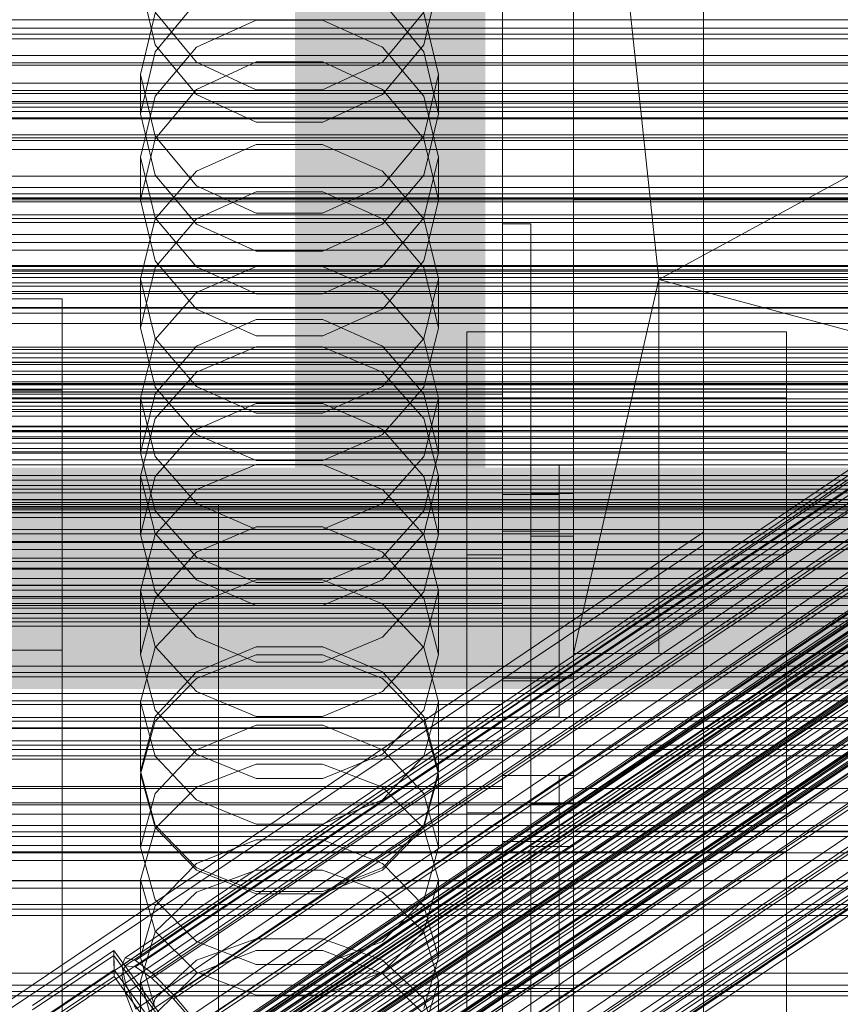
# Model space of a CAD drawing. Header units: millimetres. Extents: x -1970 to 61924, y -58230 to 6847.
# Tile 174 of 256: x 132 to 248, y -34520 to -34382. Entities that reach past the tile are written whole.
import ezdxf

# ---------------------------------------------------------------- set-up
doc = ezdxf.new("R2010")
doc.units = ezdxf.units.MM
for name, color, linetype, lineweight in [('COTAS_O', 1, 'Continuous', 0), ('COTAS_P', 1, 'Continuous', 0), ('frontal_briquetadora', 7, 'Continuous', 0), ('frontal_C01', 7, 'Continuous', 0), ('frontal_C02', 7, 'Continuous', 0), ('frontal_C03', 7, 'Continuous', 0), ('frontal_dosificador', 7, 'Continuous', 0), ('frontal_mezcladora', 7, 'Continuous', 0), ('frontal_secador', 7, 'Continuous', 0), ('frontal_tolva', 7, 'Continuous', 0), ('frontal_tolva-C01', 7, 'Continuous', 0)]:
    doc.layers.add(name, color=color, linetype=linetype, lineweight=lineweight)
doc.dimstyles.new('R19_100', dxfattribs={"dimtxt": 250, "dimasz": 150, "dimexe": 150, "dimexo": 80, "dimgap": 100, "dimtad": 1, "dimtih": 1, "dimtoh": 1, "dimdsep": 46, "dimcen": 0.09, "dimadec": 0, "dimazin": 0, "dimtfac": 1, "dimtdec": 4, "dimtofl": 0, "dimtmove": 0, "dimatfit": 3, "dimfxl": 1, "dimtolj": 1, "dimtzin": 0, "dimarcsym": 0})

# ---------------------------------------------------------------- blocks, each defined once
blk = doc.blocks.new('DIM_R26_43')
at = {"layer": 'COTAS_P'}
for p, q in [((-1750, -34600), (-1600, -34555)), ((2600, -34600), (2450, -34555)), ((-1750, -35500), (-1750, -34600)), ((-1750, -34600), (2600, -34600)), ((-1750, -34600), (-1600, -34645)), ((2600, -34600), (2450, -34645)), ((2600, -35500), (2600, -34600))]:
    blk.add_line(p, q, dxfattribs=at)
blk.add_text('4350 P', height=250, dxfattribs=at).set_placement((425, -34500))
blk = doc.blocks.new('DIM_R26_46')
at = {"layer": 'COTAS_O'}
for p, q in [((-1725, -33700), (-1575, -33655)), ((1725, -33700), (1575, -33655)), ((-1725, -34400), (-1725, -33700)), ((-1725, -33700), (1725, -33700)), ((-1725, -33700), (-1575, -33745)), ((1725, -33700), (1575, -33745)), ((1725, -34400), (1725, -33700))]:
    blk.add_line(p, q, dxfattribs=at)
blk.add_text('3450 O', height=250, dxfattribs=at).set_placement((0, -33600))
blk = doc.blocks.new('DIM_R26_49')
at = {"layer": 'COTAS_O'}
for p, q in [((-650, -34200), (-500, -34155)), ((650, -34200), (500, -34155)), ((-650, -34900), (-650, -34200)), ((-650, -34200), (650, -34200)), ((-650, -34200), (-500, -34245)), ((650, -34200), (500, -34245)), ((650, -34900), (650, -34200))]:
    blk.add_line(p, q, dxfattribs=at)
blk.add_text('1300 O', height=250, dxfattribs=at).set_placement((0, -34100))
blk = doc.blocks.new('DIM_R26_54')
at = {"layer": 'COTAS_P'}
for p, q in [((-305, -34680), (395, -34680)), ((395, -34680), (350, -34830)), ((395, -36000), (395, -34680)), ((395, -34680), (440, -34830)), ((395, -36000), (350, -35850)), ((395, -36000), (440, -35850)), ((-305, -36000), (395, -36000))]:
    blk.add_line(p, q, dxfattribs=at)
blk.add_text('1320 P', height=250, rotation=90, dxfattribs=at).set_placement((295, -35340))

msp = doc.modelspace()

# ---------------------------------------------------------------- linework, layer by layer
at = {"layer": 'frontal_briquetadora'}
for p, q in [((210, -34680), (210, -33820)), ((210, -34060), (210, -34490)), ((210, -34496), (210, -34060)), ((210, -34680), (210, -34260)), ((210, -34496), (210, -34260)), ((210, -34305), (210, -34471)), ((222, -34418.333), (210, -34305)), ((210, -34680), (210, -34305)), ((210, -34305), (210, -34496)), ((430, -34305), (222, -34418.333)), ((200, -34383.153), (200, -34372.127)), ((200, -34383.24), (200, -34372.205)), ((200, -34372.717), (200, -34391.832)), ((200, -34373.318), (200, -34392.425)), ((200, -34393.018), (200, -34373.92)), ((200, -34375.844), (200, -34386.064)), ((200, -34375.925), (200, -34386.153)), ((151.08, -34385.296), (149, -34376.522)), ((191, -34376.522), (188.92, -34385.296)), ((151.08, -34386.283), (156.906, -34379.254)), ((183.094, -34379.254), (188.92, -34386.283)), ((200, -34379.318), (200, -34388.707)), ((200, -34379.401), (200, -34388.798)), ((151.08, -34380.809), (149, -34389.484)), ((151.08, -34380.664), (156.907, -34387.722)), ((183.093, -34387.722), (188.92, -34380.664)), ((191, -34389.484), (188.92, -34380.809)), ((156.907, -34385.622), (165.327, -34381.804)), ((165.327, -34381.804), (174.673, -34381.804)), ((174.673, -34381.804), (183.093, -34385.622)), ((200, -34391.516), (200, -34383.153)), ((200, -34391.61), (200, -34383.24)), ((156.906, -34392.292), (151.08, -34385.296)), ((151.08, -34392.502), (156.907, -34385.622)), ((183.093, -34385.622), (188.92, -34392.502)), ((188.92, -34385.296), (183.094, -34392.292)), ((149, -34394.99), (151.08, -34386.283)), ((188.92, -34386.283), (191, -34394.99)), ((200, -34386.064), (200, -34393.549)), ((200, -34386.153), (200, -34393.644)), ((165.326, -34387.688), (156.906, -34391.571)), ((156.907, -34387.722), (165.327, -34391.639)), ((174.674, -34387.688), (165.326, -34387.688)), ((174.673, -34391.639), (183.093, -34387.722)), ((183.094, -34391.571), (174.674, -34387.688)), ((149, -34389.484), (149, -34394.99)), ((149, -34389.484), (151.08, -34398.159)), ((188.92, -34398.159), (191, -34389.484)), ((191, -34389.484), (191, -34394.99)), ((200, -34388.707), (200, -34395.296)), ((200, -34388.798), (200, -34395.393)), ((149, -34401.081), (151.08, -34392.502)), ((156.906, -34391.571), (151.08, -34398.53)), ((165.326, -34396.159), (156.906, -34392.292)), ((165.327, -34391.639), (174.673, -34391.639)), ((183.094, -34392.292), (174.674, -34396.159)), ((188.92, -34398.53), (183.094, -34391.571)), ((188.92, -34392.502), (191, -34401.081)), ((200, -34397.01), (200, -34391.516)), ((200, -34397.108), (200, -34391.61)), ((200, -34391.832), (200, -34410.648)), ((200, -34392.425), (200, -34411.23)), ((200, -34411.813), (200, -34393.018)), ((200, -34393.549), (200, -34398.115)), ((200, -34393.644), (200, -34398.214)), ((151.08, -34403.634), (149, -34394.99)), ((191, -34394.99), (188.92, -34403.634)), ((200, -34395.296), (200, -34398.924)), ((200, -34395.393), (200, -34399.023)), ((174.674, -34396.159), (165.326, -34396.159)), ((151.08, -34398.159), (156.907, -34405.116)), ((183.093, -34405.116), (188.92, -34398.159)), ((200, -34399.5), (200, -34397.01)), ((200, -34399.6), (200, -34397.108)), ((200, -34398.115), (200, -34399.65)), ((200, -34398.214), (200, -34399.75)), ((210, -34399.964), (210, -34398.226)), ((151.08, -34398.53), (149, -34407.145)), ((156.907, -34403.051), (165.327, -34399.304)), ((165.327, -34399.304), (174.673, -34399.304)), ((174.673, -34399.304), (183.093, -34403.051)), ((191, -34407.145), (188.92, -34398.53)), ((200, -34398.924), (200, -34399.5)), ((200, -34399.023), (200, -34399.6)), ((149, -34401.081), (149, -34407.145)), ((151.08, -34409.66), (149, -34401.081)), ((191, -34401.081), (188.92, -34409.66)), ((191, -34401.081), (191, -34407.145)), ((210, -34403.095), (210, -34399.964)), ((151.08, -34409.801), (156.907, -34403.051)), ((156.906, -34410.517), (151.08, -34403.634)), ((183.093, -34403.051), (188.92, -34409.801)), ((188.92, -34403.634), (183.094, -34410.517)), ((210, -34407), (210, -34403.095)), ((156.907, -34405.116), (165.327, -34408.976)), ((174.673, -34408.976), (183.093, -34405.116)), ((165.326, -34405.988), (156.906, -34409.807)), ((174.674, -34405.988), (165.326, -34405.988)), ((183.094, -34409.807), (174.674, -34405.988)), ((149, -34407.145), (151.08, -34415.689)), ((188.92, -34415.689), (191, -34407.145)), ((210, -34407), (452, -34407)), ((210, -34407), (210, -34410.905)), ((165.327, -34408.976), (174.673, -34408.976)), ((149, -34418.219), (151.08, -34409.801)), ((156.907, -34416.54), (151.08, -34409.66)), ((156.906, -34409.807), (151.08, -34416.648)), ((165.326, -34414.319), (156.906, -34410.517)), ((183.094, -34410.517), (174.674, -34414.319)), ((188.92, -34409.66), (183.093, -34416.54)), ((188.92, -34416.648), (183.094, -34409.807)), ((188.92, -34409.801), (191, -34418.219)), ((200, -34454.149), (200, -34410.477)), ((200, -34410.477), (200, -34448.619)), ((204, -34410.477), (200, -34410.477)), ((200, -34410.648), (200, -34429.115)), ((204, -34410.477), (204, -34454.149)), ((204, -34448.619), (204, -34410.477)), ((200, -34411.23), (200, -34429.686)), ((200, -34430.257), (200, -34411.813)), ((210, -34410.905), (210, -34414.036)), ((174.674, -34414.319), (165.326, -34414.319)), ((210, -34414.036), (210, -34415.774)), ((151.08, -34415.689), (156.906, -34422.488)), ((183.094, -34422.488), (188.92, -34415.689)), ((151.08, -34416.648), (149, -34425.108)), ((165.327, -34416.505), (156.907, -34420.17)), ((165.327, -34420.358), (156.907, -34416.54)), ((174.673, -34416.505), (165.327, -34416.505)), ((183.093, -34420.17), (174.673, -34416.505)), ((183.093, -34416.54), (174.673, -34420.358)), ((191, -34425.108), (188.92, -34416.648)), ((149, -34418.219), (149, -34425.108)), ((149, -34418.219), (151.08, -34426.637)), ((188.92, -34426.637), (191, -34418.219)), ((191, -34418.219), (191, -34425.108)), ((222, -34418.333), (210, -34471)), ((222, -34471), (222, -34418.333)), ((222, -34418.333), (418, -34418.333)), ((418, -34471), (222, -34418.333)), ((156.907, -34420.17), (151.08, -34426.776)), ((174.673, -34420.358), (165.327, -34420.358)), ((188.92, -34426.776), (183.093, -34420.17)), ((156.906, -34422.488), (165.326, -34426.241)), ((174.674, -34426.241), (183.094, -34422.488)), ((156.906, -34427.72), (165.326, -34423.972)), ((165.326, -34423.972), (174.674, -34423.972)), ((174.674, -34423.972), (183.094, -34427.72)), ((151.08, -34433.486), (149, -34425.108)), ((191, -34425.108), (188.92, -34433.486)), ((151.08, -34426.776), (149, -34435.012)), ((151.08, -34426.637), (156.907, -34433.388)), ((165.326, -34426.241), (174.674, -34426.241)), ((183.093, -34433.388), (188.92, -34426.637)), ((191, -34435.012), (188.92, -34426.776)), ((151.08, -34434.426), (156.906, -34427.72)), ((156.907, -34431.392), (165.327, -34427.785)), ((165.327, -34427.785), (174.673, -34427.785)), ((174.673, -34427.785), (183.093, -34431.392)), ((183.094, -34427.72), (188.92, -34434.426)), ((200, -34429.115), (200, -34447.187)), ((200, -34429.686), (200, -34447.745)), ((151.08, -34437.891), (156.907, -34431.392)), ((183.093, -34431.392), (188.92, -34437.891)), ((200, -34448.302), (200, -34430.257)), ((156.906, -34440.145), (151.08, -34433.486)), ((156.907, -34433.388), (165.327, -34437.134)), ((174.673, -34437.134), (183.093, -34433.388)), ((188.92, -34433.486), (183.094, -34440.145)), ((200, -34434.477), (-160, -34434.477)), ((149, -34442.708), (151.08, -34434.426)), ((149, -34435.012), (149, -34442.708)), ((149, -34435.012), (151.08, -34443.249)), ((165.326, -34435.765), (156.906, -34439.459)), ((174.674, -34435.765), (165.326, -34435.765)), ((183.094, -34439.459), (174.674, -34435.765)), ((188.92, -34434.426), (191, -34442.708)), ((188.92, -34443.249), (191, -34435.012)), ((191, -34435.012), (191, -34442.708)), ((200, -34478.149), (200, -34434.477)), ((200, -34439.62), (200, -34434.477)), ((165.327, -34437.134), (174.673, -34437.134)), ((149, -34445.996), (151.08, -34437.891)), ((188.92, -34437.891), (191, -34445.996)), ((-160, -34439.62), (200, -34439.62)), ((156.906, -34439.459), (151.08, -34446.067)), ((188.92, -34446.067), (183.094, -34439.459)), ((200, -34441.272), (200, -34438.696)), ((200, -34438.696), (200, -34442.962)), ((200, -34439.62), (200, -34483.291)), ((165.326, -34443.818), (156.906, -34440.145)), ((183.094, -34440.145), (174.674, -34443.818)), ((200, -34450.299), (200, -34441.272)), ((151.08, -34450.901), (149, -34442.708)), ((151.08, -34443.249), (156.907, -34449.855)), ((174.674, -34443.818), (165.326, -34443.818)), ((183.093, -34449.855), (188.92, -34443.249)), ((191, -34442.708), (188.92, -34450.901)), ((200, -34442.962), (200, -34453.421)), ((156.907, -34447.906), (165.327, -34444.394)), ((165.327, -34444.394), (174.673, -34444.394)), ((174.673, -34444.394), (183.093, -34447.906)), ((200, -34444.477), (208, -34444.477)), ((200, -34474.477), (200, -34444.477)), ((200, -34448.416), (200, -34444.991)), ((208, -34444.477), (210, -34444.477)), ((208, -34474.477), (208, -34444.477)), ((210, -34474.477), (210, -34444.477)), ((149, -34445.996), (149, -34454.221)), ((151.08, -34454.101), (149, -34445.996)), ((151.08, -34446.067), (149, -34454.221)), ((191, -34445.996), (188.92, -34454.101)), ((191, -34454.221), (188.92, -34446.067)), ((191, -34445.996), (191, -34454.221)), ((151.08, -34454.234), (156.907, -34447.906)), ((183.093, -34447.906), (188.92, -34454.234)), ((200, -34447.187), (200, -34464.816)), ((200, -34447.745), (200, -34465.36)), ((200, -34465.903), (200, -34448.302)), ((200, -34458.171), (200, -34448.416)), ((200, -34448.619), (200, -34492.29)), ((200, -34448.619), (204, -34448.619)), ((200, -34448.619), (200, -34474.822)), ((200, -34453.761), (200, -34448.619)), ((200, -34448.619), (208, -34448.619)), ((204, -34448.477), (210, -34448.477)), ((204, -34454.477), (204, -34448.477)), ((204, -34492.29), (204, -34448.619)), ((208, -34474.822), (208, -34448.619)), ((208, -34448.619), (208, -34453.761)), ((210, -34454.477), (210, -34448.477)), ((156.906, -34457.404), (151.08, -34450.901)), ((156.907, -34449.855), (165.327, -34453.52)), ((174.673, -34453.52), (183.093, -34449.855)), ((188.92, -34450.901), (183.094, -34457.404)), ((200, -34464.401), (200, -34450.299)), ((200, -34453.453), (200, -34450.877)), ((200, -34450.877), (200, -34455.143)), ((200, -34451.11), (-160, -34451.11)), ((200, -34483.291), (200, -34451.11)), ((200, -34457.538), (200, -34451.11)), ((165.326, -34453.127), (156.906, -34456.734)), ((174.674, -34453.127), (165.326, -34453.127)), ((165.327, -34453.52), (174.673, -34453.52)), ((183.094, -34456.734), (174.674, -34453.127)), ((200, -34453.421), (200, -34468.481)), ((200, -34462.48), (200, -34453.453)), ((200, -34479.964), (200, -34453.761)), ((208, -34453.761), (200, -34453.761)), ((208, -34453.761), (208, -34479.964)), ((149, -34454.221), (151.08, -34462.278)), ((149, -34462.125), (151.08, -34454.234)), ((156.907, -34460.601), (151.08, -34454.101)), ((188.92, -34454.101), (183.093, -34460.601)), ((188.92, -34462.278), (191, -34454.221)), ((188.92, -34454.234), (191, -34462.125)), ((200, -34674), (200, -34454.149)), ((200, -34454.149), (200, -34492.29)), ((204, -34454.149), (200, -34454.149)), ((200, -34455.143), (200, -34465.602)), ((204, -34454.149), (204, -34674)), ((204, -34492.29), (204, -34454.149)), ((204, -34454.477), (210, -34454.477)), ((-160, -34457.538), (200, -34457.538)), ((156.906, -34456.734), (151.08, -34463.181)), ((165.326, -34460.988), (156.906, -34457.404)), ((183.094, -34457.404), (174.674, -34460.988)), ((188.92, -34463.18), (183.094, -34456.734)), ((200, -34457.538), (200, -34489.719)), ((200, -34472.77), (200, -34458.171)), ((165.327, -34460.596), (156.907, -34464.004)), ((165.327, -34464.208), (156.907, -34460.601)), ((174.673, -34460.596), (165.327, -34460.596)), ((183.093, -34464.004), (174.673, -34460.596)), ((183.093, -34460.601), (174.673, -34464.208)), ((200, -34461.368), (-160, -34461.368)), ((174.674, -34460.988), (165.326, -34460.988)), ((200, -34489.719), (200, -34461.368)), ((200, -34463.94), (200, -34461.368)), ((149, -34462.125), (149, -34471.125)), ((149, -34462.125), (151.08, -34470.016)), ((151.08, -34463.181), (149, -34471.125)), ((151.08, -34462.278), (156.906, -34468.668)), ((183.094, -34468.668), (188.92, -34462.278)), ((188.92, -34470.016), (191, -34462.125)), ((191, -34471.125), (188.92, -34463.18)), ((191, -34462.125), (191, -34471.125)), ((200, -34476.582), (200, -34462.48)), ((-160, -34463.94), (200, -34463.94)), ((156.907, -34464.004), (151.08, -34470.145)), ((174.673, -34464.208), (165.327, -34464.208)), ((188.92, -34470.145), (183.093, -34464.004)), ((200, -34463.94), (200, -34492.29)), ((200, -34481.433), (200, -34464.401)), ((200, -34464.816), (200, -34481.959)), ((200, -34465.36), (200, -34482.486)), ((200, -34465.602), (200, -34480.662)), ((200, -34483.013), (200, -34465.903)), ((156.906, -34468.668), (165.326, -34472.188)), ((174.674, -34472.188), (183.094, -34468.668)), ((200, -34468.481), (200, -34485.849)), ((151.08, -34470.145), (149, -34477.803)), ((151.08, -34470.016), (156.907, -34476.344)), ((156.906, -34473.572), (165.326, -34470.06)), ((165.326, -34470.06), (174.674, -34470.06)), ((174.674, -34470.06), (183.094, -34473.572)), ((183.093, -34476.344), (188.92, -34470.016)), ((191, -34477.803), (188.92, -34470.145)), ((151.08, -34478.964), (149, -34471.125)), ((156.907, -34474.485), (165.327, -34471.151)), ((165.327, -34471.151), (174.673, -34471.151)), ((174.673, -34471.151), (183.093, -34474.485)), ((191, -34471.125), (188.92, -34478.964)), ((210, -34471), (222, -34471)), ((210, -34471), (430, -34471)), ((210, -34471), (210, -34680)), ((210, -34471), (210, -34496)), ((430, -34471), (222, -34471)), ((418, -34471), (222, -34471)), ((165.326, -34472.188), (174.674, -34472.188)), ((200, -34489.991), (200, -34472.77)), ((151.08, -34479.841), (156.906, -34473.572)), ((151.08, -34480.494), (156.907, -34474.485)), ((183.093, -34474.485), (188.92, -34480.494)), ((183.094, -34473.572), (188.92, -34479.841)), ((200, -34474.477), (208, -34474.477)), ((208, -34474.477), (210, -34474.477)), ((200, -34474.822), (200, -34479.964)), ((208, -34474.822), (200, -34474.822)), ((208, -34479.964), (208, -34474.822)), ((156.907, -34476.344), (165.327, -34479.856)), ((174.673, -34479.856), (183.093, -34476.344)), ((200, -34493.614), (200, -34476.582)), ((200, -34478.149), (-160, -34478.149)), ((149, -34477.803), (149, -34487.557)), ((149, -34477.803), (151.08, -34485.461)), ((188.92, -34485.461), (191, -34477.803)), ((191, -34477.803), (191, -34487.557)), ((200, -34698), (200, -34478.149)), ((200, -34483.291), (200, -34478.149)), ((149, -34487.557), (151.08, -34479.841)), ((156.906, -34485.172), (151.08, -34478.964)), ((165.327, -34479.856), (174.673, -34479.856)), ((188.92, -34478.964), (183.094, -34485.172)), ((188.92, -34479.841), (191, -34487.557)), ((208, -34479.964), (200, -34479.964)), ((-160, -34481.433), (200, -34481.433)), ((149, -34487.986), (151.08, -34480.494)), ((165.326, -34481.091), (156.906, -34484.534)), ((174.674, -34481.091), (165.326, -34481.091)), ((183.094, -34484.534), (174.674, -34481.091)), ((188.92, -34480.494), (191, -34487.986)), ((200, -34480.662), (200, -34498.03)), ((200, -34498.801), (200, -34481.433)), ((200, -34481.959), (200, -34498.57)), ((200, -34482.486), (200, -34499.08)), ((-160, -34483.291), (200, -34483.291)), ((200, -34499.589), (200, -34483.013)), ((200, -34483.291), (200, -34703.142)), ((200, -34691.652), (200, -34483.291)), ((200, -34489.719), (200, -34483.291)), ((156.906, -34484.534), (151.08, -34490.676)), ((151.08, -34485.461), (156.907, -34491.602)), ((165.326, -34488.588), (156.906, -34485.172)), ((183.094, -34485.172), (174.674, -34488.588)), ((183.093, -34491.602), (188.92, -34485.461)), ((188.92, -34490.676), (183.094, -34484.534)), ((-160, -34485.849), (200, -34485.849)), ((156.907, -34489.803), (165.327, -34486.586)), ((165.327, -34486.586), (174.673, -34486.586)), ((174.673, -34486.586), (183.093, -34489.803)), ((200, -34485.849), (200, -34502.881)), ((151.08, -34495.158), (149, -34487.557)), ((149, -34487.986), (149, -34498.23)), ((151.08, -34495.478), (149, -34487.986)), ((191, -34487.557), (188.92, -34495.158)), ((191, -34487.986), (188.92, -34495.478)), ((191, -34487.986), (191, -34498.23)), ((200, -34488.149), (208, -34488.149)), ((200, -34518.149), (200, -34488.149)), ((208, -34488.149), (210, -34488.149)), ((208, -34518.149), (208, -34488.149)), ((210, -34518.149), (210, -34488.149)), ((-160, -34489.719), (200, -34489.719)), ((151.08, -34495.6), (156.907, -34489.803)), ((174.674, -34488.588), (165.326, -34488.588)), ((183.093, -34489.803), (188.92, -34495.6)), ((200, -34489.719), (200, -34698.08)), ((200, -34692.717), (200, -34489.719)), ((200, -34492.29), (200, -34489.719)), ((-160, -34489.991), (200, -34489.991)), ((151.08, -34490.676), (149, -34498.23)), ((191, -34498.23), (188.92, -34490.676)), ((200, -34489.991), (200, -34507.212)), ((430, -34490), (210, -34490)), ((-160, -34492.29), (200, -34492.29)), ((156.907, -34491.602), (165.327, -34495.01)), ((174.673, -34495.01), (183.093, -34491.602)), ((200, -34492.29), (200, -34695.288)), ((200, -34492.29), (204, -34492.29)), ((200, -34492.29), (200, -34689.16)), ((200, -34497.432), (200, -34492.29)), ((200, -34492.29), (208, -34492.29)), ((204, -34492.149), (210, -34492.149)), ((204, -34498.149), (204, -34492.149)), ((204, -34695.288), (204, -34492.29)), ((208, -34689.16), (208, -34492.29)), ((208, -34492.29), (208, -34497.432)), ((210, -34498.149), (210, -34492.149)), ((-160, -34493.614), (200, -34493.614)), ((200, -34510.982), (200, -34493.614)), ((156.906, -34501.17), (151.08, -34495.158)), ((165.327, -34495.01), (174.673, -34495.01)), ((188.92, -34495.158), (183.094, -34501.17)), ((149, -34502.829), (151.08, -34495.6)), ((156.907, -34501.486), (151.08, -34495.478)), ((188.92, -34495.478), (183.093, -34501.486)), ((188.92, -34495.6), (191, -34502.829)), ((210, -34496), (430, -34496)), ((210, -34496), (210, -34680)), ((-160, -34498.03), (200, -34498.03)), ((165.326, -34497.219), (156.906, -34500.552)), ((174.674, -34497.219), (165.326, -34497.219)), ((183.094, -34500.552), (174.674, -34497.219)), ((200, -34694.302), (200, -34497.432)), ((208, -34497.432), (200, -34497.432)), ((200, -34498.03), (200, -34515.062)), ((204, -34498.149), (210, -34498.149)), ((208, -34497.432), (208, -34694.302)), ((149, -34498.23), (151.08, -34505.662)), ((188.92, -34505.662), (191, -34498.23)), ((200, -34498.57), (200, -34514.607)), ((200, -34513.861), (200, -34498.801)), ((200, -34499.08), (200, -34515.099)), ((156.906, -34500.552), (151.08, -34506.493)), ((188.92, -34506.493), (183.094, -34500.552)), ((200, -34515.589), (200, -34499.589)), ((165.326, -34504.474), (156.906, -34501.17)), ((165.327, -34504.82), (156.907, -34501.486)), ((165.327, -34501.512), (156.907, -34504.604)), ((174.673, -34501.512), (165.327, -34501.512)), ((183.093, -34501.486), (174.673, -34504.82)), ((183.093, -34504.604), (174.673, -34501.512)), ((183.094, -34501.17), (174.674, -34504.474)), ((149, -34502.829), (149, -34513.787)), ((149, -34502.829), (151.08, -34510.058)), ((188.92, -34510.058), (191, -34502.829)), ((191, -34502.829), (191, -34513.787)), ((200, -34502.881), (200, -34516.984)), ((156.907, -34504.604), (151.08, -34510.176)), ((174.674, -34504.474), (165.326, -34504.474)), ((174.673, -34504.82), (165.327, -34504.82)), ((188.92, -34510.176), (183.093, -34504.604)), ((151.08, -34505.662), (156.906, -34511.534)), ((183.094, -34511.534), (188.92, -34505.662)), ((151.08, -34506.493), (149, -34513.787)), ((191, -34513.787), (188.92, -34506.493)), ((200, -34507.212), (200, -34521.811)), ((151.08, -34510.176), (149, -34517.123)), ((151.08, -34510.058), (156.907, -34515.855)), ((183.093, -34515.855), (188.92, -34510.058)), ((191, -34517.123), (188.92, -34510.176)), ((156.906, -34511.534), (165.326, -34514.76)), ((156.907, -34514.166), (165.327, -34511.161)), ((165.327, -34511.161), (174.673, -34511.161)), ((174.673, -34511.161), (183.093, -34514.166)), ((174.674, -34514.76), (183.094, -34511.534)), ((200, -34526.043), (200, -34510.982)), ((156.906, -34516.027), (165.326, -34512.811)), ((165.326, -34512.811), (174.674, -34512.811)), ((174.674, -34512.811), (183.094, -34516.027)), ((151.08, -34520.952), (149, -34513.787)), ((151.08, -34519.58), (156.907, -34514.166)), ((165.326, -34514.76), (174.674, -34514.76)), ((183.093, -34514.166), (188.92, -34519.58)), ((191, -34513.787), (188.92, -34520.952)), ((200, -34524.321), (200, -34513.861)), ((200, -34514.607), (200, -34530.029)), ((151.08, -34521.752), (156.906, -34516.027)), ((156.907, -34515.855), (165.327, -34519.072)), ((174.673, -34519.072), (183.093, -34515.855)), ((183.094, -34516.027), (188.92, -34521.752)), ((200, -34515.062), (200, -34529.165)), ((200, -34515.099), (200, -34530.501)), ((200, -34530.972), (200, -34515.589)), ((149, -34517.123), (149, -34528.769)), ((149, -34517.123), (151.08, -34524.071)), ((188.92, -34524.071), (191, -34517.123)), ((191, -34517.123), (191, -34528.769)), ((200, -34516.984), (200, -34526.011)), ((200, -34518.149), (208, -34518.149)), ((208, -34518.149), (210, -34518.149)), ((149, -34526.331), (151.08, -34519.58)), ((165.327, -34519.072), (174.673, -34519.072)), ((188.92, -34519.58), (191, -34526.331))]:
    msp.add_line(p, q, dxfattribs=at)
at = {"layer": 'frontal_C01'}
for p, q in [((228.298, -34453.88), (228.298, -34191.267)), ((228.298, -34197.047), (228.298, -34459.66)), ((146.872, -34513.845), (331.181, -34389.51)), ((148.32, -34514.194), (332.629, -34389.859)), ((146.383, -34514.934), (330.692, -34390.6)), ((150.629, -34515.959), (334.938, -34391.624)), ((141.045, -34537.815), (354.844, -34393.587)), ((141.218, -34537.429), (355.017, -34393.2)), ((141.731, -34537.552), (355.53, -34393.324)), ((142.549, -34538.178), (356.348, -34393.95)), ((146.887, -34517.389), (331.197, -34393.055)), ((141.224, -34538.685), (355.022, -34394.456)), ((143.617, -34539.262), (357.415, -34395.034)), ((153.641, -34519.019), (337.95, -34394.685)), ((141.742, -34539.979), (355.541, -34395.751)), ((144.861, -34540.732), (358.659, -34396.503)), ((148.35, -34521.042), (332.659, -34396.708)), ((142.565, -34541.61), (356.363, -34397.381)), ((359.995, -34398.258), (146.196, -34542.486)), ((143.635, -34543.465), (357.434, -34399.237)), ((157.152, -34523.166), (341.461, -34398.832)), ((147.533, -34544.406), (361.332, -34400.177)), ((144.881, -34545.419), (358.68, -34401.191)), ((148.779, -34546.36), (362.578, -34402.132)), ((150.672, -34525.644), (334.981, -34401.309)), ((146.218, -34547.339), (360.017, -34403.111)), ((345.231, -34403.783), (160.922, -34528.118)), ((147.554, -34549.093), (361.352, -34404.865)), ((149.85, -34548.216), (363.648, -34403.987)), ((148.798, -34550.563), (362.596, -34406.335)), ((150.672, -34549.846), (364.471, -34405.618)), ((153.694, -34530.881), (338.003, -34406.546)), ((149.865, -34551.647), (363.664, -34407.419)), ((150.683, -34552.273), (364.482, -34408.044)), ((151.191, -34551.14), (364.989, -34406.912)), ((151.369, -34552.01), (365.168, -34407.782)), ((151.196, -34552.396), (364.995, -34408.168)), ((164.693, -34533.535), (349.002, -34409.201)), ((157.211, -34536.396), (341.52, -34412.061)), ((168.21, -34539.051), (352.519, -34414.716)), ((160.982, -34541.814), (345.291, -34417.479)), ((171.232, -34544.288), (355.541, -34419.953)), ((164.752, -34546.765), (349.061, -34422.43)), ((173.554, -34548.889), (357.863, -34424.555)), ((168.263, -34550.912), (352.572, -34426.577)), ((175.016, -34552.542), (359.326, -34428.207)), ((171.275, -34553.972), (355.584, -34429.638)), ((173.584, -34555.737), (357.893, -34431.403)), ((175.521, -34554.997), (359.83, -34430.662)), ((175.032, -34556.087), (359.341, -34431.752)), ((228.298, -34453.88), (130, -34520.192)), ((228.298, -34716.493), (228.298, -34453.88)), ((228.298, -34453.88), (228.298, -34459.66)), ((130, -34525.972), (228.298, -34459.66)), ((228.298, -34459.66), (228.298, -34722.274)), ((133.809, -34520.559), (145.277, -34512.823)), ((145.277, -34512.823), (145.289, -34515.519)), ((145.277, -34512.823), (172.809, -34550.677)), ((146.383, -34514.934), (146.872, -34513.845)), ((146.872, -34513.845), (148.32, -34514.194)), ((148.32, -34514.194), (150.629, -34515.959)), ((145.289, -34515.519), (133.821, -34523.256)), ((172.821, -34553.374), (145.289, -34515.519)), ((146.887, -34517.389), (146.383, -34514.934)), ((150.629, -34515.959), (153.641, -34519.019)), ((148.35, -34521.042), (146.887, -34517.389)), ((153.641, -34519.019), (157.152, -34523.166))]:
    msp.add_line(p, q, dxfattribs=at)
at = {"layer": 'frontal_C02'}
for p, q in [((228.298, -34455.696), (228.298, -34165.201)), ((228.298, -34170.932), (228.298, -34461.426)), ((146.872, -34514.939), (331.181, -34391.684)), ((148.32, -34515.097), (332.629, -34391.842)), ((146.383, -34516.222), (330.692, -34392.967)), ((150.629, -34516.684), (334.938, -34393.43)), ((141.218, -34538.448), (355.017, -34395.472)), ((141.731, -34538.504), (355.53, -34395.528)), ((141.045, -34538.902), (354.844, -34395.927)), ((141.224, -34539.836), (355.022, -34396.861)), ((142.549, -34539.066), (356.348, -34396.091)), ((146.887, -34518.858), (331.197, -34395.603)), ((153.641, -34519.593), (337.95, -34396.339)), ((141.742, -34541.186), (355.541, -34398.211)), ((143.617, -34540.097), (357.415, -34397.122)), ((144.861, -34541.526), (358.659, -34398.55)), ((148.35, -34522.667), (332.659, -34399.413)), ((142.565, -34542.86), (356.363, -34399.884)), ((359.995, -34400.28), (146.196, -34543.255)), ((157.152, -34523.626), (341.461, -34400.371)), ((143.635, -34544.743), (357.434, -34401.768)), ((147.533, -34545.168), (361.332, -34402.192)), ((144.881, -34546.708), (358.68, -34403.733)), ((148.779, -34547.132), (362.578, -34404.157)), ((150.672, -34527.39), (334.981, -34404.136)), ((345.231, -34405.252), (160.922, -34528.507)), ((146.218, -34548.62), (360.017, -34405.645)), ((149.85, -34549.016), (363.648, -34406.04)), ((147.554, -34550.35), (361.352, -34407.374)), ((150.672, -34550.689), (364.471, -34407.714)), ((148.798, -34551.779), (362.596, -34408.803)), ((151.191, -34552.039), (364.989, -34409.064)), ((149.865, -34552.809), (363.664, -34409.834)), ((150.683, -34553.372), (364.482, -34410.397)), ((151.196, -34553.428), (364.995, -34410.452)), ((151.369, -34552.973), (365.168, -34409.998)), ((153.694, -34532.706), (338.003, -34409.451)), ((164.693, -34533.904), (349.002, -34410.649)), ((157.211, -34538.251), (341.52, -34414.996)), ((168.21, -34539.449), (352.519, -34416.194)), ((-311.15, -34416.368), (311.15, -34416.368)), ((-311.15, -34416.964), (311.15, -34416.964)), ((-311.15, -34417.501), (311.15, -34417.501)), ((-311.15, -34419.249), (311.15, -34419.249)), ((-311.15, -34420.287), (311.15, -34420.287)), ((160.982, -34543.648), (345.291, -34420.393)), ((171.232, -34544.764), (355.541, -34421.51)), ((-311.15, -34423.068), (311.15, -34423.068)), ((-311.15, -34424.535), (311.15, -34424.535)), ((164.752, -34548.529), (349.061, -34425.274)), ((173.554, -34549.488), (357.863, -34426.233)), ((-311.15, -34428.159), (311.15, -34428.159)), ((-311.15, -34429.956), (311.15, -34429.956)), ((168.263, -34552.561), (352.572, -34429.307)), ((175.016, -34553.297), (359.326, -34430.042)), ((-440, -34432.754), (440, -34432.754)), ((-440, -34432.965), (440, -34432.965)), ((171.275, -34555.471), (355.584, -34432.216)), ((175.521, -34555.933), (359.83, -34432.678)), ((-440, -34433.156), (440, -34433.156)), ((-440, -34433.775), (440, -34433.775)), ((-440, -34434.143), (440, -34434.143)), ((311.15, -34434.176), (-311.15, -34434.176)), ((173.584, -34557.058), (357.893, -34433.803)), ((175.032, -34557.216), (359.341, -34433.961)), ((-440, -34435.128), (440, -34435.128)), ((-440, -34435.648), (440, -34435.648)), ((-440, -34436.932), (440, -34436.932)), ((-311.15, -34436.18), (311.15, -34436.18)), ((-440, -34437.569), (440, -34437.569)), ((440, -34439.064), (-440, -34439.064)), ((-440, -34439.774), (440, -34439.774)), ((-311.15, -34440.709), (311.15, -34440.709)), ((-440, -34441.379), (440, -34441.379)), ((-440, -34442.114), (440, -34442.114)), ((-440, -34443.719), (440, -34443.719)), ((-311.15, -34442.784), (311.15, -34442.784)), ((-440, -34444.429), (440, -34444.429)), ((-440, -34445.925), (440, -34445.925)), ((-440, -34446.561), (440, -34446.561)), ((-440, -34447.845), (440, -34447.845)), ((-311.15, -34447.313), (311.15, -34447.313)), ((-440, -34448.365), (440, -34448.365)), ((-440, -34449.351), (440, -34449.351)), ((-311.15, -34449.317), (311.15, -34449.317)), ((-440, -34449.718), (440, -34449.718)), ((-440, -34450.338), (440, -34450.338)), ((-440, -34450.528), (440, -34450.528)), ((-440, -34450.739), (440, -34450.739)), ((-311.15, -34453.538), (311.15, -34453.538)), ((-311.15, -34455.334), (311.15, -34455.334)), ((228.298, -34455.696), (130, -34521.432)), ((228.298, -34746.19), (228.298, -34455.696)), ((228.298, -34455.696), (228.298, -34461.426)), ((-311.15, -34458.959), (311.15, -34458.959)), ((-311.15, -34460.426), (311.15, -34460.426)), ((130, -34527.162), (228.298, -34461.426)), ((228.298, -34461.426), (228.298, -34751.921)), ((-311.15, -34463.207), (311.15, -34463.207)), ((-311.15, -34464.244), (311.15, -34464.244)), ((-311.15, -34465.992), (311.15, -34465.992)), ((-311.15, -34466.529), (311.15, -34466.529)), ((-311.15, -34467.125), (311.15, -34467.125)), ((133.809, -34521.151), (145.277, -34513.482)), ((145.277, -34513.482), (145.289, -34516.463)), ((145.277, -34513.482), (172.809, -34551.005)), ((146.383, -34516.222), (146.872, -34514.939)), ((146.872, -34514.939), (148.32, -34515.097)), ((148.32, -34515.097), (150.629, -34516.684)), ((145.289, -34516.463), (133.821, -34524.132)), ((172.821, -34553.985), (145.289, -34516.463)), ((146.887, -34518.858), (146.383, -34516.222)), ((150.629, -34516.684), (153.641, -34519.593)), ((148.35, -34522.667), (146.887, -34518.858)), ((153.641, -34519.593), (157.152, -34523.626))]:
    msp.add_line(p, q, dxfattribs=at)
at = {"layer": 'frontal_C03'}
for p, q in [((1250, -34382.923), (-1250, -34382.923)), ((1250, -34383.804), (-1250, -34383.804)), ((1250, -34384.458), (-1250, -34384.458)), ((1250, -34386.765), (-1250, -34386.765)), ((-1250, -34387.823), (1250, -34387.823)), ((1250, -34390.675), (-1250, -34390.675)), ((1250, -34391.732), (-1250, -34391.732)), ((1250, -34394.039), (-1250, -34394.039)), ((1250, -34394.693), (-1250, -34394.693)), ((-1500, -34395.695), (1500, -34395.695)), ((1250, -34395.574), (-1250, -34395.574)), ((1530, -34398.773), (-1530, -34398.773)), ((1530, -34403.773), (-1530, -34403.773)), ((1250, -34405.381), (-1250, -34405.381)), ((1250, -34406.262), (-1250, -34406.262)), ((1500, -34407.104), (-1500, -34407.104)), ((1500, -34407.389), (-1500, -34407.389)), ((1250, -34406.915), (-1250, -34406.915)), ((1250, -34409.223), (-1250, -34409.223)), ((-1250, -34410.28), (1250, -34410.28)), ((1250, -34413.132), (-1250, -34413.132)), ((1250, -34414.19), (-1250, -34414.19)), ((1250, -34416.497), (-1250, -34416.497)), ((1250, -34417.151), (-1250, -34417.151)), ((-1500, -34418.797), (1500, -34418.797)), ((1250, -34418.032), (-1250, -34418.032)), ((-1500, -34422.245), (1500, -34422.245)), ((1250, -34427.838), (-1250, -34427.838)), ((1250, -34428.72), (-1250, -34428.72)), ((1250, -34429.373), (-1250, -34429.373)), ((1500, -34431.228), (-1500, -34431.228)), ((1250, -34431.68), (-1250, -34431.68)), ((-1250, -34432.738), (1250, -34432.738)), ((1250, -34435.59), (-1250, -34435.59)), ((1250, -34436.647), (-1250, -34436.647)), ((1250, -34438.955), (-1250, -34438.955)), ((1250, -34439.608), (-1250, -34439.608)), ((1250, -34440.49), (-1250, -34440.49)), ((1250, -34450.296), (-1250, -34450.296)), ((1250, -34451.177), (-1250, -34451.177)), ((1250, -34451.831), (-1250, -34451.831)), ((1250, -34454.138), (-1250, -34454.138)), ((1500, -34456.351), (-1500, -34456.351)), ((-1250, -34455.195), (1250, -34455.195)), ((1250, -34458.048), (-1250, -34458.048)), ((1250, -34459.105), (-1250, -34459.105)), ((1250, -34461.412), (-1250, -34461.412)), ((1250, -34462.066), (-1250, -34462.066)), ((1250, -34462.947), (-1250, -34462.947)), ((-1500, -34465.334), (1500, -34465.334)), ((1250, -34472.754), (-1250, -34472.754)), ((1250, -34473.635), (-1250, -34473.635)), ((1250, -34474.288), (-1250, -34474.288)), ((1250, -34476.596), (-1250, -34476.596)), ((-1250, -34477.653), (1250, -34477.653)), ((1250, -34480.505), (-1250, -34480.505)), ((1250, -34481.563), (-1250, -34481.563)), ((1250, -34483.87), (-1250, -34483.87)), ((1250, -34484.523), (-1250, -34484.523)), ((1250, -34485.405), (-1250, -34485.405)), ((1250, -34495.211), (-1250, -34495.211)), ((1250, -34496.092), (-1250, -34496.092)), ((1250, -34496.746), (-1250, -34496.746)), ((1250, -34499.053), (-1250, -34499.053)), ((-1250, -34500.111), (1250, -34500.111)), ((1250, -34502.963), (-1250, -34502.963)), ((1250, -34504.02), (-1250, -34504.02)), ((1250, -34506.328), (-1250, -34506.328)), ((1250, -34506.981), (-1250, -34506.981)), ((1250, -34507.862), (-1250, -34507.862)), ((1250, -34517.669), (-1250, -34517.669)), ((1250, -34518.55), (-1250, -34518.55)), ((1250, -34519.204), (-1250, -34519.204))]:
    msp.add_line(p, q, dxfattribs=at)
at = {"layer": 'frontal_dosificador'}
msp.add_line((-770, -34480), (770, -34480), dxfattribs=at)
at = {"layer": 'frontal_mezcladora'}
for p, q in [((130, -34421.05), (138, -34421.05)), ((138, -34433.911), (138, -34421.05)), ((195, -34433.741), (195, -34425.7)), ((195, -34425.7), (240, -34425.7)), ((240, -34433.741), (240, -34425.7)), ((130, -34433.911), (138, -34433.911)), ((138, -34470.534), (138, -34433.911)), ((195, -34457.079), (195, -34433.741)), ((195, -34433.741), (240, -34433.741)), ((240, -34457.079), (240, -34433.741)), ((-420, -34435), (240, -34435)), ((240, -34442.586), (240, -34435)), ((-420, -34442.586), (240, -34442.586)), ((240, -34464.602), (240, -34442.586)), ((-280, -34450), (280, -34450)), ((160, -34450), (240, -34450)), ((160, -34535), (160, -34450)), ((240, -34535), (240, -34450)), ((195, -34493.427), (195, -34457.079)), ((195, -34457.079), (240, -34457.079)), ((240, -34493.427), (240, -34457.079)), ((-420, -34464.602), (240, -34464.602)), ((240, -34498.893), (240, -34464.602)), ((130, -34470.534), (138, -34470.534)), ((138, -34525.346), (138, -34470.534)), ((195, -34539.229), (195, -34493.427)), ((195, -34493.427), (240, -34493.427)), ((240, -34539.229), (240, -34493.427)), ((-420, -34498.893), (240, -34498.893)), ((240, -34542.102), (240, -34498.893))]:
    msp.add_line(p, q, dxfattribs=at)
at = {"layer": 'frontal_secador'}
for p, q in [((1360, -34381.784), (-1360, -34381.784)), ((1360, -34388.141), (-1360, -34388.141)), ((1360, -34392.137), (-1360, -34392.137)), ((1360, -34393.5), (-1360, -34393.5)), ((1250, -34393.25), (-1250, -34393.25)), ((1250, -34409.715), (-1250, -34409.715)), ((1250, -34422.349), (-1250, -34422.349)), ((1250, -34430.291), (-1250, -34430.291)), ((1250, -34433), (-1250, -34433)), ((-1250, -34516), (1250, -34516))]:
    msp.add_line(p, q, dxfattribs=at)
at = {"layer": 'frontal_tolva'}
for p, q in [((-670, -34400), (670, -34400)), ((600, -34400), (-600, -34400)), ((-600, -34406.849), (600, -34406.849)), ((-670, -34412), (670, -34412)), ((-660, -34420), (660, -34420)), ((-660, -34430), (660, -34430)), ((-1821.5, -34492), (1821.5, -34492)), ((-1821.5, -34503), (1821.5, -34503))]:
    msp.add_line(p, q, dxfattribs=at)
at = {"layer": 'frontal_tolva-C01'}
for p, q in [((-600, -34397.972), (600, -34397.972)), ((600, -34398.402), (-600, -34398.402)), ((600, -34400), (-600, -34400))]:
    msp.add_line(p, q, dxfattribs=at)

# ---------------------------------------------------------------- dimensions: what is measured, and where the dimension line sits
at = {"layer": 'COTAS_O'}
for p1, p2, picture, middle in [((-1725, -34400), (1725, -34400), 'DIM_R26_46', (0, -33700)), ((-650, -34900), (650, -34900), 'DIM_R26_49', (0, -34200))]:
    dim = msp.add_aligned_dim(p1=p1, p2=p2, distance=700, text='<> O', dimstyle='R19_100', dxfattribs=at)
    dim.commit()
    dim.dimension.update_dxf_attribs({"geometry": picture, "text_midpoint": middle})
at = {"layer": 'COTAS_P'}
for p1, p2, distance, picture, middle in [((-1750, -35500), (2600, -35500), 900, 'DIM_R26_43', (425, -34600)), ((-305, -36000), (-305, -34680), -700, 'DIM_R26_54', (395, -35340))]:
    dim = msp.add_aligned_dim(p1=p1, p2=p2, distance=distance, text='<> P', dimstyle='R19_100', dxfattribs=at)
    dim.commit()
    dim.dimension.update_dxf_attribs({"geometry": picture, "text_midpoint": middle})

doc.saveas('drawing.dxf')
